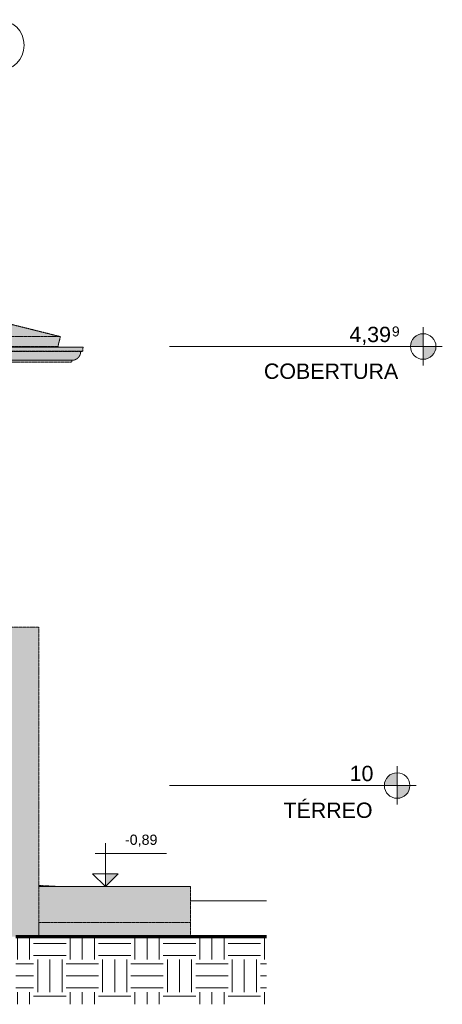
# Model space of a CAD drawing. Header units: millimetres. Extents: x -5998 to 63709, y -2391 to 8822.
# Tile 239 of 256: x 30102 to 34242, y -1112 to 8528. Entities that reach past the tile are written whole.
import ezdxf

# ---------------------------------------------------------------- set-up
doc = ezdxf.new("R2010")
doc.units = ezdxf.units.MM
doc.linetypes.add('_Tracejado médio', pattern=[4, 3, -1])
for name, color, linetype, lineweight in [('A-FLOR', 192, 'Continuous', 18), ('A-FLOR-LEVL', 51, 'Continuous', 9), ('A-FLOR-PATT', 8, 'Continuous', 25), ('A-ROOF', 132, 'Continuous', 25), ('A-ROOF-OTLN', 132, 'Continuous', 25), ('A-ROOF-PATT', 132, 'Continuous', 25), ('A-WALL', 113, 'Continuous', 25), ('G-ANNO-DIMS', 111, 'Continuous', 9), ('S-GRID-IDEN', 1, 'Continuous', 9)]:
    doc.layers.add(name, color=color, linetype=linetype, lineweight=lineweight)
doc.styles.add('Arial', font='arial.ttf', dxfattribs={"height": 150})
doc.styles.add('Arial_1', font='arial.ttf', dxfattribs={"height": 97.483633})
doc.styles.add('Arial_3', font='arial.ttf', dxfattribs={"height": 100})

# ---------------------------------------------------------------- blocks, each defined once
blk = doc.blocks.new('Level - M_Level Head ABNT-2835562-ELEVAÇÃO 3 - MANTER _ DEMOLIR')
at = {"layer": 'A-FLOR-LEVL'}
h = blk.add_hatch(color=256, dxfattribs=at)
edge = h.paths.add_edge_path(flags=0)
edge.add_line((33799.3, 1030), (33674.3, 1030))
edge.add_arc((33799.3, 1030), 125, 90, 180, ccw=False)
edge.add_line((33799.3, 1155), (33799.3, 1030))
h = blk.add_hatch(color=256, dxfattribs=at)
edge = h.paths.add_edge_path(flags=0)
edge.add_arc((33799.3, 1030), 125, -90, 0, ccw=False)
edge.add_line((33799.3, 905), (33799.3, 1030))
edge.add_line((33799.3, 1030), (33924.3, 1030))
for p, q in [((33799.3, 1219.5), (33799.3, 844)), ((33799.3, 1030), (33799.3, 1155)), ((33606.1, 1030), (33986.9, 1030)), ((33674.3, 1030), (33799.3, 1030)), ((33924.3, 1030), (33799.3, 1030)), ((33799.3, 1030), (33799.3, 905))]:
    blk.add_line(p, q, dxfattribs=at)
blk.add_circle((33799.3, 1030), 125, dxfattribs=at)
for start, end in [(90, 180), (270, 0)]:
    blk.add_arc((33799.3, 1030), 125, start, end, dxfattribs=at)
blk = doc.blocks.new('Grid - Head Grid-11506-ELEVAÇÃO 3 - MANTER _ DEMOLIR')
at = {"layer": 'S-GRID-IDEN'}
blk.add_circle((29896.1, 8278.5), 250, dxfattribs=at)
blk = doc.blocks.new('Spot Elevations - Spot elevation - Corte-10531-ELEVAÇÃO 3 - MANTER _ DEMOLIR')
at = {"layer": 'G-ANNO-DIMS'}
blk.add_hatch(color=256, dxfattribs=at).paths.add_polyline_path([(-4339.5, 1055), (-4464.5, 930), (-4464.5, 1055)], flags=0)
for p, q in [((-4464.5, 1055), (-4464.5, 1355)), ((-3865.7, 1255), (-4565.7, 1255)), ((-4589.5, 1055), (-4339.5, 1055)), ((-4464.5, 930), (-4589.5, 1055)), ((-4589.5, 1055), (-4339.5, 1055)), ((-4339.5, 1055), (-4464.5, 930)), ((-4464.5, 930), (-4464.5, 1055)), ((-4464.5, 1055), (-4464.5, 930))]:
    blk.add_line(p, q, dxfattribs=at)

msp = doc.modelspace()

# ---------------------------------------------------------------- hatches: boundary and pattern name
at = {"layer": 'A-FLOR'}
for points in [[(30510.8, 40), (30291.1, 51.4), (30291.1, 40)], [(31775.8, -450), (31775.8, -310), (30291.1, -310), (30291.1, -450)]]:
    msp.add_hatch(color=254, dxfattribs=at).paths.add_polyline_path(points, flags=0)
at = {"layer": 'A-FLOR-PATT'}
msp.add_hatch(color=254, dxfattribs=at).paths.add_polyline_path([(31775.8, -310), (31775.8, 40), (30291.1, 40), (30291.1, -310)], flags=0)
at = {"layer": 'A-FLOR-PATT', "lineweight": 18}
h = msp.add_hatch(dxfattribs=at)
h.set_pattern_fill('FP_1', color=256, style=0, pattern_type=2)
h.set_pattern_definition([(0, (11188.6, 0), (317.5, 317.5), [317.5, -317.5]), (0, (11188.6, 119.06), (317.5, 317.5), [317.5, -317.5]), (0, (11188.6, 238.12), (317.5, 317.5), [317.5, -317.5]), (90, (11228.27, 277.8), (-317.5, 317.5), [317.5, -317.5]), (90, (11347.34, 277.8), (-317.5, 317.5), [317.5, -317.5]), (90, (11466.4, 277.8), (-317.5, 317.5), [317.5, -317.5])])
h.paths.add_polyline_path([(32520, -1111.9), (32520, -450), (30065.8, -450), (30065.8, -1111.9), (30112.6, -1111.9)], flags=0)
at = {"layer": 'A-ROOF'}
msp.add_hatch(color=254, dxfattribs=at).paths.add_polyline_path([(21981.1, 5328.7), (30476.7, 5328.7), (30500.8, 5425.2), (21981.1, 5425.2), (21981.1, 5330)], flags=0)
at = {"layer": 'A-ROOF-OTLN'}
for points in [[(30112.6, 5282.5), (30719.3, 5282.5), (30722.8, 5322.2), (21981.1, 5322.2), (21981.1, 5282.5), (30037.4, 5282.5)], [(26050.2, 5279), (30699.8, 5279), (30719.3, 5282.5), (21981.1, 5282.5), (21981.1, 5279), (25975, 5279)], [(30614.2, 5193.5), (30636.3, 5196.4), (30657, 5205), (30674.7, 5218.5), (30688.3, 5236.3), (30696.8, 5256.9), (30699.8, 5279), (21981.1, 5279), (21981.1, 5193.5), (30112.6, 5193.5)], [(30112.6, 5173.8), (30610.7, 5173.8), (30614.2, 5193.5), (21981.1, 5193.5), (21981.1, 5173.8), (30037.4, 5173.8)]]:
    msp.add_hatch(color=254, dxfattribs=at).paths.add_polyline_path(points, flags=0)
at = {"layer": 'A-ROOF-PATT'}
msp.add_hatch(color=254, dxfattribs=at).paths.add_polyline_path([(26200.6, 5425.2), (30500.8, 5425.2), (27444.8, 6189.2), (21981.1, 6189.2), (21981.1, 5425.2), (25899.7, 5425.2)], flags=0)
at = {"layer": 'A-WALL'}
msp.add_hatch(color=41, dxfattribs=at).paths.add_polyline_path([(30291.1, -450), (30291.1, 2580), (24591.1, 2580), (24591.1, -240.3), (30065.8, -450), (30112.6, -450)], flags=0)

# ---------------------------------------------------------------- linework, layer by layer
at = {"layer": 'A-FLOR', "color": 30, "linetype": '_Tracejado médio'}
for p, q in [((30291.1, 51.4), (30510.8, 40)), ((30291.1, 40), (31775.8, 40)), ((31775.8, 40), (30291.1, 40)), ((31775.8, -450), (31775.8, 40)), ((30291.1, -310), (31775.8, -310)), ((30291.1, -310), (30291.1, -450))]:
    msp.add_line(p, q, dxfattribs=at)
at = {"layer": 'A-FLOR'}
msp.add_line((31775.8, -100), (32520, -100), dxfattribs=at)
at = {"layer": 'A-FLOR', "lineweight": 70}
msp.add_line((32520, -450), (30065.8, -450), dxfattribs=at)
at = {"layer": 'A-FLOR-LEVL'}
for p, q in [((34054.7, 5328.7), (31569.9, 5328.7)), ((33799.3, 1030), (31569.9, 1030))]:
    msp.add_line(p, q, dxfattribs=at)
at = {"layer": 'A-ROOF', "color": 30, "linetype": '_Tracejado médio', "lineweight": 18}
for p, q in [((27444.8, 6189.2), (30500.8, 5425.2)), ((21981.1, 5425.2), (30500.8, 5425.2)), ((30476.7, 5328.7), (30500.8, 5425.2)), ((30476.7, 5328.7), (21981.1, 5328.7))]:
    msp.add_line(p, q, dxfattribs=at)
at = {"layer": 'A-ROOF-OTLN', "color": 30, "linetype": '_Tracejado médio', "lineweight": 18}
for p, q in [((30507.2, 5322.7), (21981.1, 5322.7)), ((30717.8, 5322.6), (21981.1, 5322.6)), ((30722.8, 5322.2), (21981.1, 5322.2)), ((30722.8, 5322.2), (30717.8, 5322.6)), ((30719.3, 5282.5), (30722.8, 5322.2)), ((30719.3, 5282.5), (21981.1, 5282.5)), ((30699.8, 5279), (21981.1, 5279)), ((30699.8, 5279), (30719.3, 5282.5)), ((21981.1, 5193.5), (30614.2, 5193.5)), ((30614.2, 5193.5), (21981.1, 5193.5)), ((30610.7, 5173.8), (21981.1, 5173.8)), ((30610.7, 5173.8), (30614.2, 5193.5))]:
    msp.add_line(p, q, dxfattribs=at)
msp.add_open_spline([(30614.2, 5193.5), (30618, 5193.5), (30625.5, 5194), (30636.4, 5196.2), (30645.2, 5199.2), (30652.1, 5202.3), (30657, 5204.9), (30661.7, 5207.9), (30666.3, 5211.1), (30670.7, 5214.7), (30674.7, 5218.5), (30678.5, 5222.6), (30683.3, 5228.4), (30688.5, 5236.1), (30693.4, 5246.2), (30698.3, 5260.4), (30699.7, 5271.6), (30699.8, 5279)], degree=3, knots=[0, 0, 0, 0, 0.083333, 0.166667, 0.25, 0.291667, 0.333333, 0.375, 0.416667, 0.458333, 0.5, 0.541667, 0.583333, 0.666667, 0.75, 0.833333, 1, 1, 1, 1], dxfattribs=at)
at = {"layer": 'A-WALL', "color": 30, "linetype": '_Tracejado médio', "lineweight": 18}
for p, q in [((30291.1, 2580), (21981.1, 2580)), ((30291.1, -450), (30291.1, 2580))]:
    msp.add_line(p, q, dxfattribs=at)

# ---------------------------------------------------------------- block references
at = {"layer": 'A-FLOR-LEVL'}
for p in [(255.4, 4298.7), (0, 0)]:
    msp.add_blockref('Level - M_Level Head ABNT-2835562-ELEVAÇÃO 3 - MANTER _ DEMOLIR', p, dxfattribs=at)
at = {"layer": 'G-ANNO-DIMS'}
msp.add_blockref('Spot Elevations - Spot elevation - Corte-10531-ELEVAÇÃO 3 - MANTER _ DEMOLIR', (35406.3, -890), dxfattribs=at)
at = {"layer": 'S-GRID-IDEN'}
msp.add_blockref('Grid - Head Grid-11506-ELEVAÇÃO 3 - MANTER _ DEMOLIR', (0, 0), dxfattribs=at)

# ---------------------------------------------------------------- texts
at = {"layer": 'A-FLOR-LEVL', "attachment_point": 1}
for s, insert, char_height, width, style in [('4,39', (33331.7, 5521.9), 150, 505.063, 'Arial'), ('9', (33748.4, 5524.9), 97.5, 96.202, 'Arial_1'), ('COBERTURA', (32494.7, 5161.9), 150, 1615.4, 'Arial'), ('10', (33334.3, 1223.2), 150, 288.607, 'Arial'), ('TÉRREO', (32685.8, 863.2), 150, 1074.261, 'Arial')]:
    msp.add_mtext(s, dxfattribs=dict(at, insert=insert, char_height=char_height, width=width, style=style))
at = {"layer": 'G-ANNO-DIMS', "insert": (31133.2, 549.5), "char_height": 100, "width": 380.745, "attachment_point": 1, "line_spacing_factor": 0.941778, "style": 'Arial_3'}
msp.add_mtext('-0,89', dxfattribs=at)

doc.saveas('drawing.dxf')
